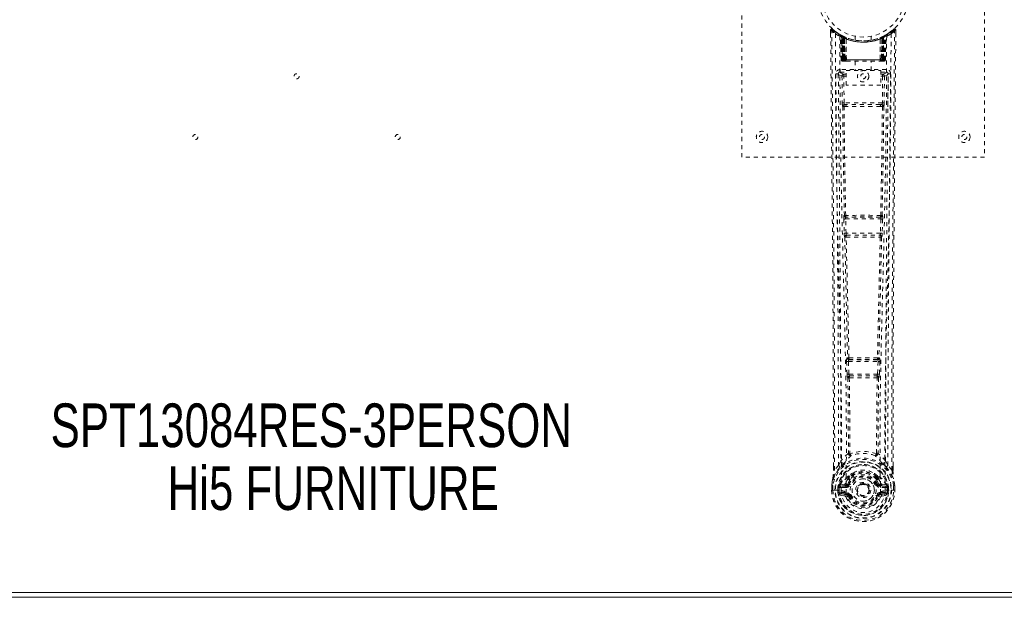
# Model space of a CAD drawing. Header units: inches. Extents: x 23.7 to 107.2, y 42 to 71.8.
# Tile 3 of 6: x 58.6 to 82.9, y 42 to 56.3. Entities that reach past the tile are written whole.
import ezdxf

# ---------------------------------------------------------------- set-up
doc = ezdxf.new("R2010")
doc.units = ezdxf.units.IN
doc.header["$MEASUREMENT"] = 0
doc.linetypes.add('SLD-Dashed', pattern=[0.075, 0.05, -0.025])
doc.linetypes.add('SLD-Solid', pattern=[0])
doc.layers.add('HI5-SYMBOLTEXT', color=5, linetype='SLD-Solid')
doc.styles.add('SLDTEXTSTYLE0', font='TXT', dxfattribs={"width": 0.75})

# ---------------------------------------------------------------- blocks, each defined once
blk = doc.blocks.new('SW_NOTE_0')
at = {"layer": 'HI5-SYMBOLTEXT', "color": 0, "char_height": 1.08, "attachment_point": 1, "style": 'SLDTEXTSTYLE0'}
for s, insert in [('SPT13084RES-3PERSON', (0, 1.392)), ('Hi5 FURNITURE', (2.89, -0.16))]:
    blk.add_mtext(s, dxfattribs=dict(at, insert=insert))

msp = doc.modelspace()

# ---------------------------------------------------------------- linework, layer by layer
at = {"color": 7, "linetype": 'SLD-Dashed', "lineweight": 0}
for p, q in [((76.424, 52.897), (76.424, 60.897)), ((82.424, 60.897), (82.424, 52.897)), ((78.618, 56.038), (78.618, 55.954)), ((80.07, 55.973), (80.01, 55.935)), ((80.181, 56.061), (80.08, 55.98)), ((80.231, 56.038), (80.201, 56.039)), ((80.23, 55.953), (80.231, 56.038)), ((78.856, 55.923), (78.842, 55.931)), ((78.871, 55.898), (78.857, 55.906)), ((78.878, 55.301), (78.857, 55.906)), ((78.891, 55.301), (78.871, 55.898)), ((78.94, 55.878), (78.874, 55.913)), ((78.957, 55.852), (78.889, 55.887)), ((78.91, 55.301), (78.889, 55.887)), ((78.89, 55.891), (78.912, 55.297)), ((78.917, 55.858), (78.929, 55.884)), ((78.917, 55.858), (78.917, 55.301)), ((78.922, 55.855), (78.917, 55.858)), ((78.922, 55.855), (78.934, 55.881)), ((78.922, 55.301), (78.922, 55.855)), ((78.929, 55.884), (78.934, 55.881)), ((78.93, 55.851), (78.942, 55.877)), ((78.931, 55.301), (78.93, 55.851)), ((78.935, 55.849), (78.947, 55.875)), ((78.935, 55.849), (78.935, 55.301)), ((78.942, 55.878), (78.94, 55.878)), ((78.947, 55.875), (78.942, 55.877)), ((78.949, 55.843), (78.961, 55.869)), ((78.949, 55.843), (78.949, 55.301)), ((78.952, 55.841), (78.964, 55.867)), ((78.952, 55.301), (78.952, 55.841)), ((78.957, 55.852), (78.959, 55.852)), ((78.976, 55.301), (78.957, 55.852)), ((78.959, 55.852), (78.978, 55.301)), ((78.961, 55.869), (78.964, 55.867)), ((79.004, 55.822), (79.002, 55.823)), ((79.006, 55.299), (79.002, 55.823)), ((79.007, 55.849), (79.004, 55.85)), ((79.004, 55.822), (79.008, 55.301)), ((79.224, 55.886), (79.224, 55.789)), ((79.624, 55.789), (79.624, 55.886)), ((79.844, 55.85), (79.841, 55.849)), ((79.841, 55.301), (79.845, 55.822)), ((79.847, 55.823), (79.842, 55.299)), ((79.847, 55.823), (79.845, 55.822)), ((79.871, 55.301), (79.89, 55.852)), ((79.892, 55.852), (79.872, 55.301)), ((79.885, 55.867), (79.896, 55.841)), ((79.888, 55.869), (79.915, 55.881)), ((79.888, 55.869), (79.9, 55.843)), ((79.89, 55.852), (79.892, 55.852)), ((79.96, 55.887), (79.892, 55.852)), ((79.896, 55.841), (79.896, 55.301)), ((79.9, 55.301), (79.9, 55.843)), ((79.906, 55.877), (79.902, 55.875)), ((79.902, 55.875), (79.914, 55.849)), ((79.906, 55.877), (79.919, 55.851)), ((79.908, 55.878), (79.907, 55.878)), ((79.975, 55.913), (79.908, 55.878)), ((79.914, 55.881), (79.92, 55.884)), ((79.914, 55.881), (79.927, 55.855)), ((79.914, 55.301), (79.914, 55.849)), ((79.919, 55.851), (79.918, 55.301)), ((79.92, 55.884), (79.928, 55.888)), ((79.92, 55.884), (79.932, 55.858)), ((79.932, 55.858), (79.927, 55.855)), ((79.927, 55.855), (79.927, 55.301)), ((79.932, 55.301), (79.932, 55.858)), ((79.937, 55.297), (79.959, 55.891)), ((79.939, 55.301), (79.96, 55.887)), ((79.952, 55.881), (79.947, 55.883)), ((79.957, 55.301), (79.978, 55.898)), ((79.971, 55.301), (79.992, 55.906)), ((79.992, 55.906), (79.978, 55.898)), ((80.006, 55.931), (79.993, 55.923)), ((78.878, 55.301), (78.891, 55.301)), ((78.905, 55.272), (78.909, 55.272)), ((78.91, 55.301), (78.976, 55.301)), ((78.91, 55.272), (78.91, 55.272)), ((78.918, 55.272), (78.922, 55.272)), ((78.921, 55.272), (78.931, 55.272)), ((79.927, 55.301), (78.922, 55.301)), ((78.931, 55.272), (78.935, 55.272)), ((78.935, 55.301), (79.914, 55.301)), ((78.94, 55.272), (79.006, 55.272)), ((78.949, 55.301), (78.952, 55.301)), ((79.896, 55.301), (78.952, 55.301)), ((78.978, 55.301), (78.976, 55.301)), ((79.006, 55.299), (79.008, 55.301)), ((79.008, 55.301), (79.841, 55.301)), ((79.008, 55.272), (79.84, 55.272)), ((79.229, 55.272), (79.229, 55.039)), ((79.619, 55.039), (79.619, 55.272)), ((79.841, 55.301), (79.842, 55.299)), ((79.843, 55.272), (79.909, 55.272)), ((79.872, 55.301), (79.871, 55.301)), ((79.872, 55.301), (79.939, 55.301)), ((79.896, 55.301), (79.9, 55.301)), ((79.914, 55.272), (79.918, 55.272)), ((79.918, 55.272), (79.927, 55.272)), ((79.926, 55.272), (79.931, 55.272)), ((79.931, 55.272), (79.932, 55.274)), ((79.939, 55.272), (79.939, 55.272)), ((79.94, 55.272), (79.944, 55.272)), ((79.957, 55.301), (79.971, 55.301)), ((78.853, 55.063), (78.853, 55.002)), ((79.996, 55.063), (78.853, 55.063)), ((78.853, 55.002), (79, 55.002)), ((79, 54.673), (79, 55.039)), ((79, 55.039), (79.861, 55.039)), ((79.861, 55.039), (79.861, 54.673)), ((79.861, 55.002), (79.996, 55.002)), ((79.996, 55.002), (79.996, 55.063)), ((78.811, 54.974), (78.808, 54.957)), ((78.808, 54.964), (78.808, 54.955)), ((78.808, 54.955), (78.808, 54.953)), ((78.808, 54.953), (78.816, 54.139)), ((78.9, 54.9), (78.907, 54.24)), ((78.9, 54.9), (78.945, 54.9)), ((78.945, 54.945), (78.945, 54.9)), ((79, 54.945), (78.945, 54.945)), ((78.952, 54.24), (78.945, 54.9)), ((79, 54.9), (78.945, 54.9)), ((79.861, 54.945), (79.904, 54.945)), ((79.861, 54.9), (79.904, 54.9)), ((79.904, 54.9), (79.897, 54.24)), ((79.904, 54.945), (79.904, 54.9)), ((79.949, 54.9), (79.942, 54.24)), ((80.033, 54.139), (80.041, 54.953)), ((80.041, 54.957), (80.038, 54.974)), ((80.041, 54.955), (80.04, 54.964)), ((80.041, 54.953), (80.041, 54.955)), ((79.861, 54.673), (79, 54.673)), ((78.95, 54.15), (78.999, 54.149)), ((79.897, 54.24), (78.952, 54.24)), ((79.008, 54.196), (78.961, 54.196)), ((79.84, 54.196), (79.008, 54.196)), ((79.888, 54.196), (79.84, 54.196)), ((79.85, 54.149), (79.899, 54.15)), ((82.424, 52.897), (76.424, 52.897)), ((78.944, 51.369), (78.955, 51.016)), ((78.958, 51.461), (78.952, 51.458)), ((78.989, 51.37), (79.86, 51.37)), ((79, 51.017), (78.989, 51.37)), ((78.996, 51.415), (79.002, 51.417)), ((79.852, 51.415), (78.996, 51.415)), ((79.847, 51.417), (79.852, 51.415)), ((79.86, 51.37), (79.849, 51.017)), ((79.897, 51.458), (79.891, 51.461)), ((79.904, 51.369), (79.894, 51.016)), ((78.969, 50.926), (78.969, 50.926)), ((79.849, 51.017), (79, 51.017)), ((79.014, 50.972), (79.013, 50.972)), ((79.013, 50.972), (79.836, 50.972)), ((79.836, 50.972), (79.835, 50.972)), ((79.88, 50.926), (79.88, 50.926)), ((79.037, 47.94), (79.024, 47.936)), ((79.812, 47.94), (79.825, 47.936)), ((79.014, 47.846), (79.026, 47.537)), ((79.058, 47.848), (79.791, 47.848)), ((79.07, 47.539), (79.058, 47.848)), ((79.068, 47.893), (79.081, 47.897)), ((79.78, 47.893), (79.068, 47.893)), ((79.768, 47.897), (79.78, 47.893)), ((79.791, 47.848), (79.779, 47.539)), ((79.835, 47.846), (79.823, 47.537)), ((79.026, 47.537), (79.028, 47.504)), ((79.044, 47.447), (79.045, 47.447)), ((79.779, 47.539), (79.07, 47.539)), ((79.09, 47.494), (79.089, 47.494)), ((79.089, 47.494), (79.76, 47.494)), ((79.76, 47.494), (79.759, 47.494)), ((79.804, 47.447), (79.804, 47.447)), ((79.823, 47.537), (79.82, 47.504)), ((78.688, 45.165), (78.688, 45.254)), ((78.689, 45.254), (78.689, 45.165)), ((78.814, 45.281), (78.717, 45.166)), ((78.814, 45.281), (78.873, 45.394)), ((79.976, 45.394), (80.035, 45.281)), ((80.131, 45.166), (80.035, 45.281)), ((80.16, 45.165), (80.16, 45.267)), ((80.161, 45.165), (80.161, 45.267)), ((79.06, 45.006), (79.072, 45.023)), ((79.777, 45.023), (79.789, 45.006)), ((78.645, 44.787), (78.645, 44.782)), ((78.645, 44.665), (78.645, 44.782)), ((78.646, 44.782), (78.646, 44.665)), ((78.675, 44.782), (78.674, 44.667)), ((78.841, 44.786), (78.838, 44.782)), ((78.841, 44.786), (78.851, 44.797)), ((78.966, 44.818), (78.851, 44.797)), ((78.851, 44.797), (78.851, 44.797)), ((78.851, 44.797), (78.851, 44.797)), ((78.866, 44.764), (78.996, 44.788)), ((78.996, 44.788), (78.996, 44.764)), ((79.043, 44.818), (79.051, 44.83)), ((79.051, 44.83), (79.078, 44.818)), ((79.053, 44.978), (79.053, 44.956)), ((79.077, 44.973), (79.076, 44.951)), ((79.771, 44.818), (79.798, 44.83)), ((79.773, 44.951), (79.772, 44.973)), ((79.796, 44.978), (79.796, 44.956)), ((79.798, 44.83), (79.805, 44.818)), ((79.853, 44.788), (79.983, 44.764)), ((79.853, 44.788), (79.853, 44.764)), ((79.998, 44.797), (79.883, 44.818)), ((79.998, 44.797), (80.008, 44.786)), ((80.011, 44.782), (80.008, 44.786)), ((80.174, 44.667), (80.174, 44.782)), ((80.203, 44.665), (80.202, 44.782)), ((80.204, 44.782), (80.204, 44.787)), ((80.204, 44.665), (80.204, 44.782)), ((78.645, 44.665), (78.649, 44.665)), ((78.649, 44.665), (78.702, 44.666)), ((78.702, 44.666), (78.725, 44.666)), ((78.725, 44.666), (78.731, 44.666)), ((78.731, 44.666), (78.881, 44.666)), ((78.796, 44.739), (78.796, 44.739)), ((78.796, 44.667), (78.796, 44.739)), ((78.796, 44.667), (78.796, 44.667)), ((78.826, 44.738), (78.832, 44.757)), ((78.826, 44.738), (78.826, 44.667)), ((78.831, 44.667), (78.826, 44.667)), ((78.832, 44.757), (78.831, 44.745)), ((78.831, 44.745), (78.831, 44.667)), ((78.849, 44.545), (78.968, 44.522)), ((78.866, 44.764), (78.866, 44.734)), ((78.996, 44.764), (78.866, 44.764)), ((78.996, 44.734), (78.866, 44.734)), ((78.879, 44.612), (78.879, 44.582)), ((78.879, 44.612), (78.996, 44.612)), ((78.996, 44.561), (78.879, 44.582)), ((78.879, 44.582), (78.996, 44.582)), ((78.881, 44.666), (78.881, 44.666)), ((78.996, 44.734), (78.996, 44.764)), ((78.996, 44.612), (78.996, 44.582)), ((78.996, 44.561), (78.996, 44.582)), ((79.056, 44.518), (79.051, 44.526)), ((79.078, 44.527), (79.056, 44.518)), ((79.268, 44.673), (79.269, 44.688)), ((79.268, 44.664), (79.268, 44.673)), ((79.793, 44.518), (79.771, 44.527)), ((79.797, 44.526), (79.793, 44.518)), ((79.983, 44.764), (79.853, 44.764)), ((79.853, 44.734), (79.853, 44.764)), ((79.983, 44.734), (79.853, 44.734)), ((79.853, 44.612), (79.853, 44.582)), ((79.853, 44.612), (79.97, 44.612)), ((79.97, 44.582), (79.853, 44.561)), ((79.853, 44.561), (79.853, 44.582)), ((79.853, 44.582), (79.97, 44.582)), ((79.881, 44.522), (80, 44.545)), ((79.968, 44.666), (80.118, 44.666)), ((79.97, 44.582), (79.97, 44.612)), ((79.983, 44.734), (79.983, 44.764)), ((80.017, 44.757), (80.018, 44.745)), ((80.023, 44.738), (80.017, 44.757)), ((80.018, 44.745), (80.018, 44.667)), ((80.018, 44.667), (80.023, 44.667)), ((80.053, 44.739), (80.023, 44.738)), ((80.023, 44.667), (80.023, 44.738)), ((80.053, 44.739), (80.053, 44.667)), ((80.053, 44.739), (80.053, 44.739)), ((80.118, 44.666), (80.124, 44.666)), ((80.124, 44.666), (80.147, 44.666)), ((80.147, 44.666), (80.2, 44.665)), ((80.2, 44.665), (80.204, 44.665)), ((79.848, 44.495), (79.793, 44.518))]:
    msp.add_line(p, q, dxfattribs=at)
at = {"color": 7, "linetype": 'SLD-Solid', "lineweight": 15}
for p, q in [((23.793, 42.14), (107.056, 42.14)), ((107.056, 42.14), (23.793, 42.14)), ((107.174, 42.022), (23.674, 42.022))]:
    msp.add_line(p, q, dxfattribs=at)
at = {"color": 7, "linetype": 'SLD-Dashed', "lineweight": 0, "flags": 128}
for points in [[(78.666, 56.058), (78.659, 56.062), (78.651, 56.064), (78.643, 56.065), (78.635, 56.064), (78.628, 56.06), (78.623, 56.055), (78.619, 56.048), (78.618, 56.041)], [(78.618, 56.038), (78.618, 56.038), (78.62, 56.038), (78.626, 56.039), (78.636, 56.038), (78.642, 56.038), (78.648, 56.039)], [(78.688, 45.254), (78.685, 47.882), (78.668, 50.601), (78.643, 53.319), (78.618, 56.038)], [(78.648, 56.039), (78.655, 56.047), (78.662, 56.054), (78.666, 56.059), (78.668, 56.061)], [(78.717, 45.166), (78.719, 45.904), (78.718, 46.685), (78.716, 47.508), (78.713, 48.373), (78.708, 49.17), (78.703, 49.999), (78.701, 50.19), (78.7, 50.383), (78.698, 50.577), (78.697, 50.71), (78.696, 50.84), (78.695, 50.975), (78.694, 51.116), (78.69, 51.57), (78.685, 52.074), (78.68, 52.63), (78.676, 52.981), (78.673, 53.353), (78.669, 53.756), (78.665, 54.132), (78.661, 54.622), (78.657, 55.058), (78.653, 55.44), (78.65, 55.766), (78.648, 56.038)], [(80.131, 45.166), (80.13, 45.98), (80.131, 46.829), (80.133, 47.713), (80.137, 48.515), (80.14, 49.032), (80.143, 49.574), (80.147, 50.141), (80.152, 50.704), (80.156, 51.192), (80.162, 51.839), (80.168, 52.527), (80.175, 53.256), (80.181, 53.933), (80.201, 56.039)], [(80.161, 45.267), (80.164, 47.883), (80.181, 50.599), (80.206, 53.321), (80.231, 56.038)], [(80.228, 56.038), (80.226, 56.046), (80.223, 56.053), (80.218, 56.06), (80.211, 56.065), (80.204, 56.068), (80.197, 56.068), (80.19, 56.066), (80.183, 56.062)], [(78.736, 55.944), (78.742, 54.354), (78.76, 52.765), (78.791, 51.178), (78.829, 49.595), (78.858, 48.356), (78.882, 47.12), (78.892, 45.89), (78.881, 44.666)], [(78.845, 55.889), (78.852, 54.303), (78.872, 52.718), (78.905, 51.135), (78.946, 49.557), (78.977, 48.319), (79.001, 47.086), (79.011, 45.858), (78.999, 44.636)], [(78.851, 55.924), (78.857, 55.912), (78.861, 55.899)], [(78.857, 55.912), (78.858, 55.906), (78.858, 55.905)], [(78.888, 55.895), (78.889, 55.889), (78.889, 55.887)], [(78.891, 55.904), (78.897, 55.9), (78.929, 55.884)], [(79.622, 55.789), (79.623, 55.789), (79.605, 55.786), (79.568, 55.781), (79.513, 55.775), (79.449, 55.772), (79.424, 55.772)], [(80.004, 55.889), (79.997, 54.303), (79.977, 52.718), (79.944, 51.135), (79.903, 49.557), (79.872, 48.319), (79.847, 47.086), (79.838, 45.858), (79.85, 44.636)], [(80.112, 55.944), (80.107, 54.354), (80.088, 52.765), (80.058, 51.178), (80.02, 49.595), (79.99, 48.356), (79.967, 47.12), (79.957, 45.89), (79.968, 44.666)], [(78.917, 55.301), (78.902, 55.301), (78.889, 55.301), (78.881, 55.301), (78.878, 55.301)], [(78.891, 55.301), (78.895, 55.301), (78.903, 55.301), (78.916, 55.301), (78.931, 55.301)], [(78.949, 55.301), (78.941, 55.301), (78.933, 55.301), (78.926, 55.301), (78.92, 55.301), (78.915, 55.301), (78.912, 55.301), (78.91, 55.301), (78.91, 55.301)], [(78.91, 55.301), (78.911, 55.294), (78.912, 55.292)], [(78.923, 55.272), (78.923, 55.272), (78.925, 55.272), (78.927, 55.272), (78.931, 55.273)], [(78.939, 55.272), (78.94, 55.272), (78.941, 55.272)], [(78.978, 55.301), (78.981, 55.291), (78.988, 55.282)], [(79.006, 55.299), (78.992, 55.285), (78.988, 55.282)], [(79.842, 55.299), (79.857, 55.285), (79.861, 55.282)], [(79.861, 55.282), (79.868, 55.291), (79.871, 55.301)], [(79.939, 55.301), (79.939, 55.301), (79.937, 55.301), (79.933, 55.301), (79.929, 55.301), (79.923, 55.301), (79.916, 55.301), (79.908, 55.301), (79.9, 55.301)], [(79.918, 55.301), (79.933, 55.301), (79.945, 55.301), (79.954, 55.301), (79.957, 55.301)], [(79.918, 55.273), (79.922, 55.272), (79.924, 55.272), (79.925, 55.272), (79.925, 55.272)], [(79.971, 55.301), (79.968, 55.301), (79.96, 55.301), (79.947, 55.301), (79.932, 55.301)], [(78.945, 54.945), (78.876, 54.974), (78.853, 55.002)], [(79.996, 55.002), (79.973, 54.974), (79.904, 54.945)], [(78.748, 54.957), (78.751, 54.58), (78.755, 54.152), (78.76, 53.682), (78.764, 53.257), (78.766, 53.034), (78.768, 52.812), (78.771, 52.589), (78.773, 52.337), (78.775, 52.082), (78.778, 51.834), (78.782, 51.331), (78.787, 50.863), (78.79, 50.431), (78.794, 50.008), (78.798, 49.518), (78.804, 48.678), (78.808, 47.829), (78.812, 46.952), (78.814, 46.098), (78.814, 45.281)], [(78.808, 54.957), (78.831, 54.928), (78.9, 54.9)], [(78.808, 54.957), (78.838, 51.768), (78.864, 48.581), (78.873, 45.394)], [(79.949, 54.9), (79.944, 54.9), (79.934, 54.9), (79.92, 54.9), (79.904, 54.9)], [(79.949, 54.9), (80.018, 54.928), (80.039, 54.954)], [(79.976, 45.394), (79.985, 48.581), (80.01, 51.768), (80.041, 54.957)], [(80.035, 45.281), (80.035, 46.022), (80.036, 46.794), (80.039, 47.597), (80.043, 48.363), (80.048, 49.138), (80.054, 49.914), (80.06, 50.67), (80.067, 51.395), (80.073, 52.071), (80.081, 52.828), (80.087, 53.537), (80.094, 54.234), (80.101, 54.957)], [(78.952, 54.24), (78.936, 54.24), (78.922, 54.24), (78.912, 54.24), (78.907, 54.24)], [(78.917, 54.151), (78.933, 52.805), (78.958, 51.461)], [(78.991, 51.459), (78.966, 52.803), (78.95, 54.15)], [(79.85, 54.149), (79.639, 54.149), (79.424, 54.149), (79.21, 54.149), (78.999, 54.149)], [(79.84, 54.196), (79.636, 54.196), (79.43, 54.196), (79.218, 54.196), (79.008, 54.196)], [(79.899, 54.15), (79.882, 52.803), (79.857, 51.459)], [(79.888, 54.196), (79.905, 54.192), (79.916, 54.185)], [(79.932, 54.151), (79.916, 52.805), (79.891, 51.461)], [(79.942, 54.24), (79.937, 54.24), (79.927, 54.24), (79.912, 54.24), (79.897, 54.24)], [(78.989, 51.37), (78.981, 51.37), (78.973, 51.369), (78.966, 51.369), (78.959, 51.369), (78.954, 51.369), (78.949, 51.369), (78.946, 51.369), (78.944, 51.369)], [(79.904, 51.369), (79.903, 51.369), (79.9, 51.369), (79.895, 51.369), (79.89, 51.369), (79.883, 51.369), (79.876, 51.369), (79.868, 51.37), (79.86, 51.37)], [(79, 51.017), (78.992, 51.017), (78.984, 51.017), (78.977, 51.017), (78.97, 51.016), (78.964, 51.016), (78.96, 51.016), (78.957, 51.016), (78.955, 51.016)], [(78.955, 51.016), (78.957, 50.982), (78.957, 50.981)], [(78.969, 50.926), (79.004, 49.431), (79.037, 47.94)], [(79.072, 47.936), (79.039, 49.427), (79.003, 50.923)], [(79.846, 50.923), (79.81, 49.427), (79.776, 47.936)], [(79.88, 50.926), (79.845, 49.431), (79.812, 47.94)], [(79.894, 51.016), (79.892, 51.016), (79.889, 51.016), (79.884, 51.016), (79.879, 51.016), (79.872, 51.017), (79.865, 51.017), (79.857, 51.017), (79.849, 51.017)], [(79.875, 50.946), (79.877, 50.943), (79.88, 50.926)], [(79.894, 51.016), (79.892, 50.982), (79.892, 50.981)], [(79.058, 47.848), (79.05, 47.848), (79.043, 47.847), (79.036, 47.847), (79.029, 47.847), (79.024, 47.847), (79.019, 47.846), (79.016, 47.846), (79.014, 47.846)], [(79.058, 47.848), (79.058, 47.857), (79.058, 47.865), (79.06, 47.879), (79.063, 47.889), (79.068, 47.893)], [(79.78, 47.893), (79.785, 47.889), (79.789, 47.879), (79.791, 47.865), (79.791, 47.857), (79.791, 47.848)], [(79.835, 47.846), (79.833, 47.846), (79.83, 47.846), (79.825, 47.847), (79.82, 47.847), (79.813, 47.847), (79.806, 47.847), (79.798, 47.848), (79.791, 47.848)], [(79.07, 47.539), (79.062, 47.539), (79.055, 47.539), (79.048, 47.538), (79.041, 47.538), (79.036, 47.538), (79.031, 47.538), (79.028, 47.538), (79.026, 47.537)], [(79.045, 47.447), (79.056, 46.515), (79.057, 45.587)], [(79.081, 47.442), (79.092, 46.509), (79.093, 45.58)], [(79.756, 45.58), (79.757, 46.509), (79.768, 47.442)], [(79.779, 47.539), (79.778, 47.531), (79.776, 47.522), (79.772, 47.508), (79.766, 47.498), (79.763, 47.495), (79.761, 47.495), (79.76, 47.494)], [(79.823, 47.537), (79.818, 47.538), (79.808, 47.538), (79.794, 47.539), (79.779, 47.539)], [(79.804, 47.447), (79.793, 46.515), (79.792, 45.587)], [(79.055, 45.578), (78.957, 45.492), (78.873, 45.394)], [(79.055, 45.578), (79.057, 45.568), (79.061, 45.559), (79.067, 45.553), (79.075, 45.549), (79.083, 45.55), (79.091, 45.553), (79.098, 45.56), (79.103, 45.569)], [(79.093, 45.58), (79.093, 45.578), (79.093, 45.576), (79.096, 45.573), (79.103, 45.569)], [(79.746, 45.569), (79.753, 45.573), (79.755, 45.576), (79.756, 45.578), (79.756, 45.58)], [(79.746, 45.569), (79.751, 45.56), (79.758, 45.553), (79.766, 45.55), (79.774, 45.549), (79.782, 45.553), (79.788, 45.559), (79.792, 45.568), (79.794, 45.578)], [(79.976, 45.394), (79.892, 45.492), (79.794, 45.578)], [(78.966, 45.345), (78.961, 45.339), (78.951, 45.33)], [(79.898, 45.33), (79.888, 45.338), (79.883, 45.345)], [(78.856, 45.241), (78.755, 45.118), (78.676, 44.963)], [(78.717, 45.166), (78.711, 45.166), (78.705, 45.166), (78.7, 45.166), (78.695, 45.166), (78.691, 45.166), (78.688, 45.165), (78.687, 45.165), (78.688, 45.165)], [(79.197, 45.109), (79.147, 45.083), (79.072, 45.023)], [(79.777, 45.023), (79.702, 45.083), (79.652, 45.109)], [(79.993, 45.241), (80.094, 45.118), (80.173, 44.963)], [(80.161, 45.165), (80.161, 45.165), (80.161, 45.165), (80.158, 45.166), (80.154, 45.166), (80.149, 45.166), (80.143, 45.166), (80.137, 45.166), (80.131, 45.166)], [(78.676, 44.963), (78.659, 44.885), (78.645, 44.787)], [(78.645, 44.782), (78.658, 44.877), (78.674, 44.953)], [(78.645, 44.787), (78.646, 44.786), (78.648, 44.786), (78.651, 44.786), (78.655, 44.785), (78.659, 44.785), (78.664, 44.784), (78.669, 44.783), (78.675, 44.782)], [(78.645, 44.782), (78.645, 44.782), (78.646, 44.782), (78.648, 44.782), (78.652, 44.782), (78.657, 44.782), (78.662, 44.782), (78.668, 44.782), (78.675, 44.782)], [(78.676, 44.963), (78.674, 44.958), (78.674, 44.953)], [(78.994, 44.84), (78.98, 44.823), (78.966, 44.818)], [(79.053, 44.956), (79.022, 44.905), (78.994, 44.84)], [(79.105, 44.807), (79.1, 44.809), (79.095, 44.811), (79.09, 44.813), (79.086, 44.815), (79.083, 44.816), (79.08, 44.817), (79.078, 44.818), (79.078, 44.818)], [(79.743, 44.807), (79.749, 44.809), (79.754, 44.811), (79.759, 44.813), (79.763, 44.815), (79.766, 44.816), (79.769, 44.817), (79.77, 44.818), (79.771, 44.818)], [(79.798, 44.83), (79.772, 44.89), (79.744, 44.938)], [(79.796, 44.956), (79.827, 44.905), (79.855, 44.84)], [(79.855, 44.84), (79.869, 44.823), (79.883, 44.818)], [(80.175, 44.953), (80.175, 44.958), (80.173, 44.963)], [(80.204, 44.787), (80.192, 44.875), (80.173, 44.963)], [(80.204, 44.787), (80.203, 44.786), (80.201, 44.786), (80.198, 44.786), (80.194, 44.785), (80.19, 44.785), (80.185, 44.784), (80.179, 44.783), (80.174, 44.782)], [(80.174, 44.782), (80.18, 44.782), (80.186, 44.782), (80.192, 44.782), (80.197, 44.782), (80.2, 44.782), (80.203, 44.782), (80.204, 44.782), (80.204, 44.782)], [(80.204, 44.782), (80.191, 44.877), (80.175, 44.953)], [(78.674, 44.667), (78.668, 44.666), (78.662, 44.666), (78.656, 44.666), (78.652, 44.666), (78.648, 44.666), (78.646, 44.666), (78.645, 44.666), (78.645, 44.665)], [(78.796, 44.739), (78.807, 44.739), (78.816, 44.738), (78.822, 44.738), (78.826, 44.738)], [(78.826, 44.667), (78.822, 44.667), (78.815, 44.667), (78.806, 44.667), (78.796, 44.667)], [(78.826, 44.738), (78.826, 44.738), (78.826, 44.738)], [(78.866, 44.734), (78.848, 44.736), (78.831, 44.745)], [(78.836, 44.594), (78.856, 44.607), (78.879, 44.612)], [(79.85, 44.636), (79.845, 44.558), (79.822, 44.483), (79.783, 44.413), (79.729, 44.352), (79.663, 44.302), (79.589, 44.266), (79.508, 44.243), (79.424, 44.236), (79.341, 44.243), (79.26, 44.266), (79.186, 44.302), (79.12, 44.352), (79.066, 44.413), (79.027, 44.483), (79.004, 44.558), (78.999, 44.636)], [(79.105, 44.539), (79.1, 44.536), (79.095, 44.534), (79.09, 44.532), (79.086, 44.531), (79.083, 44.529), (79.08, 44.528), (79.078, 44.527), (79.078, 44.527)], [(79.743, 44.539), (79.749, 44.536), (79.754, 44.534), (79.759, 44.532), (79.763, 44.531), (79.766, 44.529), (79.769, 44.528), (79.77, 44.527), (79.771, 44.527)], [(79.97, 44.612), (79.993, 44.607), (80.013, 44.594)], [(80.018, 44.745), (80.001, 44.736), (79.983, 44.734)], [(80.023, 44.738), (80.023, 44.738), (80.023, 44.738)], [(80.204, 44.665), (80.204, 44.666), (80.203, 44.666), (80.201, 44.666), (80.197, 44.666), (80.192, 44.666), (80.187, 44.666), (80.181, 44.666), (80.174, 44.667)]]:
    msp.add_lwpolyline(points, dxfattribs=at)
at = {"color": 7, "linetype": 'SLD-Dashed', "lineweight": 0}
for centre, radius in [((79.424, 56.897), 1.125), ((79.424, 56.897), 1.03), ((79.424, 54.897), 0.141), ((65.424, 54.897), 0.0625), ((79.424, 54.897), 0.0625), ((76.924, 53.397), 0.141), ((81.924, 53.397), 0.141), ((62.924, 53.397), 0.0625), ((67.924, 53.397), 0.0625), ((76.924, 53.397), 0.0625), ((81.924, 53.397), 0.0625), ((79.424, 44.673), 0.7), ((79.424, 44.673), 0.69), ((79.424, 44.673), 0.623), ((79.424, 44.673), 0.32), ((79.424, 44.673), 0.275), ((79.424, 44.673), 0.188), ((79.424, 44.673), 0.157), ((79.424, 44.673), 0.142), ((79.424, 44.673), 0.14), ((79.424, 44.673), 0.138)]:
    msp.add_circle(centre, radius, dxfattribs=at)
for centre, radius, start, end in [((78.648, 56.038), 0.03, 47.8478, 180.5304), ((79.419, 56.931), 1.2, 228.1039, 235.3369), ((79.424, 56.897), 1.158, 227.8714, 312.1369), ((79.42, 56.891), 1.121, 227.8972, 235.3617), ((78.766, 55.944), 0.03, 55.9268, 179.7359), ((79.424, 56.896), 1.127, 235.3418, 240.4735), ((79.424, 56.897), 1.128, 299.5266, 304.6574), ((79.429, 56.89), 1.12, 304.6362, 312.1036), ((80.082, 55.944), 0.03, 0.2582, 124.0791), ((79.426, 56.936), 1.206, 304.6785, 311.8737), ((80.201, 56.038), 0.03, 359.4697, 132.1521), ((80.146, 56.008), 0.0634, 28.5361, 55.8684), ((79.41, 57.131), 1.365, 240.4173, 245.5487), ((78.827, 55.905), 0.03, 1.9915, 58.9156), ((79.408, 56.868), 1.095, 238.9137, 239.8198), ((78.807, 55.869), 0.0707, 31.4541, 58.8945), ((78.886, 55.876), 0.0429, 114.1714, 162.9889), ((79.424, 56.929), 1.19, 240.8801, 299.1199), ((78.841, 55.897), 0.0299, 1.9057, 59.6961), ((79.341, 56.751), 0.96, 239.6213, 242.5214), ((79.435, 56.919), 1.154, 239.925, 243.9565), ((79.414, 56.53), 0.836, 228.2558, 233.5286), ((79.424, 56.897), 1.128, 240.4733, 299.5267), ((79.4, 56.509), 0.808, 229.0836, 234.4615), ((78.859, 55.886), 0.0299, 1.8088, 60.7467), ((79.426, 56.899), 1.13, 240.7874, 245.7029), ((78.859, 55.886), 0.03, 16.8721, 61.2409), ((79.407, 56.513), 0.812, 230.3648, 235.6175), ((79.424, 56.895), 1.155, 244.2142, 295.7858), ((79.424, 56.895), 1.155, 244.9105, 295.0895), ((78.928, 55.851), 0.0297, 1.4781, 64.4741), ((78.929, 55.851), 0.0297, 1.4776, 64.5518), ((79.424, 56.895), 1.155, 245.8865, 294.1135), ((79.381, 56.449), 0.732, 234.7539, 238.7698), ((78.975, 55.84), 0.0311, 328.3235, 19.6477), ((78.974, 55.84), 0.0345, 328.9643, 15.1544), ((79.424, 56.86), 1.12, 247.9257, 292.0743), ((79.875, 55.84), 0.0345, 164.8383, 211.043), ((79.874, 55.84), 0.031, 160.222, 211.688), ((79.467, 56.45), 0.733, 301.2394, 305.2426), ((79.533, 56.662), 0.869, 293.558, 295.4813), ((79.944, 55.775), 0.109, 91.2455, 120.4827), ((79.92, 55.851), 0.0297, 115.4448, 178.5259), ((79.921, 55.851), 0.0297, 115.5271, 178.5207), ((79.441, 56.513), 0.812, 304.3836, 309.6341), ((79.45, 56.507), 0.806, 305.5325, 310.9224), ((79.975, 55.756), 0.137, 89.4091, 113.5135), ((79.432, 56.534), 0.841, 306.4857, 311.73), ((79.989, 55.886), 0.0299, 119.2525, 178.1959), ((79.569, 56.647), 0.839, 298.7952, 300.3473), ((80.008, 55.897), 0.0299, 120.3039, 178.0943), ((79.963, 55.876), 0.0429, 17.017, 65.823), ((80.022, 55.905), 0.03, 121.0753, 178.0176), ((79.439, 57.13), 1.364, 294.449, 299.585), ((78.908, 55.302), 0.03, 181.9934, 269.9954), ((78.909, 55.302), 0.0305, 182.3659, 249.3677), ((78.921, 55.302), 0.03, 181.9805, 246.5614), ((78.922, 55.303), 0.0315, 237.9465, 270.685), ((78.94, 55.302), 0.03, 181.9319, 269.938), ((78.937, 55.161), 0.114, 100.0838, 103.993), ((79.741, 55.297), 0.824, 179.77, 181.6313), ((79.333, 55.293), 0.411, 179.0127, 183.049), ((79.353, 55.293), 0.422, 179.0399, 182.9706), ((79.357, 55.293), 0.422, 179.0399, 182.9706), ((79.391, 55.293), 0.442, 179.0811, 182.8366), ((79.394, 55.293), 0.442, 179.0811, 182.8366), ((79.006, 55.301), 0.0299, 181.8013, 269.8097), ((79.009, 55.298), 0.0265, 218.3657, 269.3842), ((79.84, 55.298), 0.0266, 270.798, 321.4534), ((79.843, 55.301), 0.0299, 270.1868, 358.2045), ((79.454, 55.293), 0.442, 357.1674, 0.9195), ((79.456, 55.293), 0.444, 357.1735, 0.9088), ((79.904, 55.307), 0.0353, 261.8124, 350.677), ((79.909, 55.302), 0.03, 270.0607, 358.0717), ((79.491, 55.293), 0.424, 357.0412, 0.9575), ((79.063, 55.297), 0.855, 358.4248, 0.2191), ((79.518, 55.293), 0.409, 356.9329, 0.9869), ((79.927, 55.303), 0.0315, 269.3107, 302.3688), ((79.91, 55.156), 0.119, 75.9055, 79.561), ((79.927, 55.302), 0.03, 293.5035, 358.0176), ((79.941, 55.302), 0.03, 270.0069, 358.0044), ((79.94, 55.302), 0.0305, 290.7085, 357.649), ((78.853, 54.958), 0.105, 89.9142, 180.6384), ((78.853, 54.957), 0.045, 90.0206, 157.9885), ((79.996, 54.958), 0.105, 359.3654, 90.082), ((79.996, 54.957), 0.045, 22.0126, 89.9784), ((78.79, 52.087), 2.87, 89.642, 90.8398), ((78.945, 54.9), 0.0451, 90.4267, 180.3571), ((79.904, 54.9), 0.0451, 359.6196, 89.5721), ((80.059, 52.094), 2.863, 89.1592, 90.3601), ((79.196, 54.226), 0.289, 177.3519, 195.0231), ((78.962, 54.15), 0.0456, 91.9223, 179.0034), ((78.943, 54.408), 0.258, 264.2205, 271.5588), ((79.025, 54.156), 0.075, 148.0031, 184.8089), ((79.029, 54.233), 0.0772, 174.5323, 208.3874), ((79.063, 54.16), 0.0652, 146.4323, 189.4376), ((79.786, 54.16), 0.0652, 350.5376, 33.5539), ((79.82, 54.233), 0.0773, 331.6258, 5.4594), ((79.824, 54.156), 0.0757, 355.3523, 31.8345), ((79.906, 54.408), 0.258, 268.4491, 275.7714), ((79.894, 54.153), 0.0384, 357.0788, 55.3642), ((79.653, 54.226), 0.289, 344.9821, 2.646), ((79.164, 51.396), 0.222, 163.6404, 187.1194), ((78.997, 51.46), 0.0451, 181.9438, 269.4407), ((79.003, 51.463), 0.0451, 181.9701, 269.4226), ((78.984, 51.594), 0.136, 258.8649, 273.2817), ((79.048, 51.384), 0.0601, 148.598, 193.0989), ((79.424, 15.327), 36.134, 89.3135, 90.6865), ((79.048, 51.451), 0.057, 172.6101, 216.4847), ((79.424, 18.383), 33.037, 89.2677, 90.7323), ((79.846, 51.463), 0.0451, 270.5786, 358.0301), ((79.801, 51.451), 0.0567, 323.383, 7.5222), ((79.852, 51.46), 0.0451, 270.5593, 358.0562), ((79.801, 51.384), 0.0601, 346.9001, 31.4001), ((79.865, 51.594), 0.136, 266.7362, 281.1157), ((79.685, 51.396), 0.222, 352.8818, 16.3584), ((79.075, 50.976), 0.118, 177.9907, 205.3595), ((79.014, 50.927), 0.0451, 90.6356, 181.6285), ((79.014, 50.927), 0.0451, 90.6334, 181.6247), ((78.995, 51.046), 0.123, 257.657, 273.6637), ((79.062, 51.011), 0.0626, 174.4795, 218.46), ((79.072, 50.934), 0.0697, 146.9347, 189.084), ((79.424, 84.485), 33.565, 269.2812, 270.7189), ((79.424, 84.318), 33.348, 269.2944, 270.7056), ((79.835, 50.929), 0.0433, 22.7785, 90.2185), ((79.777, 50.934), 0.0697, 350.9173, 33.064), ((79.787, 51.011), 0.0626, 321.5412, 5.5193), ((79.835, 50.927), 0.0451, 358.3723, 89.3681), ((79.853, 51.048), 0.125, 266.4427, 282.2366), ((79.774, 50.976), 0.118, 334.6428, 2.0178), ((79.177, 47.873), 0.165, 157.6319, 189.4077), ((79.069, 47.938), 0.0451, 182.4896, 269.1355), ((79.082, 47.942), 0.0451, 182.6019, 269.1055), ((79.066, 48.027), 0.0921, 251.4717, 273.9846), ((79.424, 10.909), 37.028, 89.4553, 90.5445), ((79.133, 47.929), 0.0612, 173.9383, 211.5357), ((79.767, 47.942), 0.0451, 270.8931, 357.401), ((79.716, 47.929), 0.0607, 328.3023, 6.2237), ((79.783, 48.027), 0.0919, 266.0299, 288.5386), ((79.78, 47.938), 0.0451, 270.8645, 357.5104), ((79.672, 47.873), 0.165, 350.5934, 22.367), ((79.424, 15.03), 32.869, 89.4016, 90.5984), ((79.122, 47.5), 0.0933, 177.5376, 214.1322), ((79.089, 47.449), 0.0451, 91.0409, 182.1435), ((79.09, 47.449), 0.0451, 91.0463, 182.1512), ((79.075, 47.53), 0.0879, 250.2437, 273.954), ((79.129, 47.537), 0.0588, 177.8348, 226.6346), ((79.167, 47.455), 0.0873, 153.1911, 188.1901), ((79.424, 80.165), 32.724, 269.3989, 270.6009), ((79.424, 80.862), 33.37, 269.4251, 270.5749), ((79.758, 47.449), 0.0451, 357.8498, 88.9541), ((79.681, 47.455), 0.0873, 351.8111, 26.8102), ((79.759, 47.449), 0.0451, 357.858, 88.9575), ((79.774, 47.531), 0.0889, 266.1793, 289.6231), ((79.727, 47.5), 0.0933, 325.8709, 2.4599), ((79.693, 44.835), 0.888, 129.1308, 144.9703), ((79.043, 45.586), 0.0143, 327.5597, 3.3478), ((79.115, 45.582), 0.0608, 183.667, 286.5441), ((79.089, 45.659), 0.0795, 246.0511, 272.5088), ((79.424, 44.659), 0.965, 70.5266, 109.4745), ((79.179, 45.587), 0.0786, 193.3248, 233.7387), ((79.424, 44.732), 0.844, 69.7727, 110.2275), ((79.734, 45.582), 0.0608, 253.4568, 356.3321), ((79.67, 45.587), 0.0786, 306.2621, 346.6743), ((79.156, 44.835), 0.887, 35.0289, 50.87), ((79.76, 45.659), 0.0795, 267.4921, 293.9473), ((79.806, 45.586), 0.0143, 176.6412, 212.4513), ((79.424, 44.673), 0.787, 8.3239, 171.6761), ((79.424, 44.673), 0.758, 8.3239, 171.6761), ((79.424, 44.673), 0.632, 6.0642, 173.9358), ((79.276, 45.729), 0.643, 224.0856, 229.2619), ((79.424, 44.673), 0.602, 6.2697, 173.7303), ((80.399, 43.668), 2.204, 131.0581, 134.4311), ((78.934, 45.396), 0.0608, 182.3835, 301.969), ((79.915, 45.396), 0.0608, 238.0294, 357.6198), ((78.449, 43.666), 2.206, 45.5702, 48.9405), ((79.573, 45.729), 0.643, 310.7366, 315.914), ((77.487, 45.137), 1.201, 351.185, 1.3443), ((75.097, 45.805), 3.677, 346.7621, 349.9889), ((79.288, 44.582), 0.491, 116.1271, 155.5129), ((79.112, 45.029), 0.0404, 187.2999, 232.781), ((79.424, 44.661), 0.453, 39.7483, 140.2509), ((79.424, 44.673), 0.376, 22.774, 157.226), ((79.424, 44.635), 0.494, 46.9722, 133.0278), ((79.424, 44.679), 0.411, 39.0113, 140.9887), ((79.424, 44.673), 0.346, 22.7741, 157.2259), ((79.424, 44.691), 0.476, 61.4724, 118.5268), ((79.737, 45.029), 0.0404, 307.2282, 352.6872), ((79.556, 44.578), 0.497, 24.8151, 63.6292), ((83.753, 45.805), 3.677, 190.0111, 193.2372), ((81.362, 45.137), 1.202, 178.6565, 188.8143), ((78.946, 44.742), 0.115, 159.6891, 172.2901), ((78.866, 44.794), 0.0305, 203.8321, 270.9571), ((79.231, 44.576), 0.44, 113.935, 149.9018), ((78.996, 44.818), 0.0299, 180.9982, 268.9514), ((79.024, 44.846), 0.031, 190.1678, 328.1945), ((78.994, 44.845), 0.0565, 271.9577, 331.5636), ((78.996, 44.853), 0.089, 270, 337.226), ((78.996, 44.853), 0.119, 269.9997, 337.2264), ((79.49, 44.677), 0.465, 145.8365, 160.7959), ((79.097, 44.982), 0.0444, 147.3986, 184.9928), ((79.075, 45.024), 0.0506, 244.3241, 271.7442), ((79.083, 44.959), 0.0305, 185.6309, 316.0656), ((79.075, 45.001), 0.0504, 244.2166, 271.7579), ((79.105, 44.975), 0.0371, 220.1668, 270.7264), ((79.109, 44.972), 0.0326, 132.1678, 178.3627), ((79.424, 44.673), 0.275, 89.0534, 269.0537), ((79.424, 44.673), 0.157, 65.1542, 110.0596), ((79.424, 44.673), 0.275, 269.0535, 89.0535), ((79.853, 44.853), 0.119, 202.7742, 270.0003), ((79.766, 44.959), 0.0305, 223.9333, 354.3695), ((79.744, 44.975), 0.0371, 269.2786, 319.8302), ((79.74, 44.972), 0.0326, 1.6514, 47.8182), ((79.853, 44.853), 0.089, 202.774, 270), ((79.774, 45.024), 0.0506, 268.2462, 295.6855), ((79.774, 45.001), 0.0505, 268.274, 295.746), ((79.752, 44.982), 0.0444, 355.0137, 32.6939), ((79.618, 44.577), 0.439, 30.0692, 66.0859), ((79.825, 44.846), 0.031, 211.5905, 350.0538), ((79.855, 44.845), 0.0567, 208.2303, 267.978), ((79.853, 44.818), 0.0299, 271.0443, 359.0083), ((79.983, 44.794), 0.0306, 269.0442, 336.1666), ((79.933, 44.749), 0.0843, 5.4017, 22.6192), ((80.174, 44.782), 0.03, 0.2178, 5.2738), ((79.424, 44.673), 0.78, 180, 359.4852), ((79.424, 44.673), 0.78, 180.5288, 359.4712), ((79.424, 44.673), 0.75, 180.4562, 359.5438), ((79.424, 44.673), 0.629, 180.5444, 359.4556), ((79.424, 44.673), 0.599, 180.5443, 359.4557), ((79.424, 44.673), 0.593, 180.5524, 187.6091), ((79.04, 44.621), 0.206, 187.6617, 201.6546), ((78.878, 44.552), 0.0299, 88.0479, 192.1081), ((78.999, 44.885), 0.249, 241.7061, 269.8619), ((79.424, 44.66), 0.543, 179.366, 0.634), ((78.996, 44.531), 0.0301, 91.4552, 197.6201), ((78.959, 44.477), 0.0455, 22.5238, 78.6512), ((78.996, 44.493), 0.119, 22.7741, 89.9998), ((78.996, 44.493), 0.089, 22.774, 90), ((78.99, 44.49), 0.0714, 30.3138, 85.2481), ((79.424, 44.673), 0.376, 202.774, 337.226), ((79.424, 44.673), 0.346, 202.7741, 337.2259), ((79.853, 44.493), 0.119, 90.0003, 157.2253), ((79.853, 44.493), 0.089, 90, 157.226), ((79.859, 44.49), 0.0715, 94.7814, 149.7593), ((79.89, 44.477), 0.0455, 101.3501, 157.4729), ((79.851, 44.878), 0.242, 269.7347, 298.8262), ((79.852, 44.531), 0.0301, 342.3494, 88.5752), ((79.971, 44.552), 0.0299, 347.8919, 91.9521), ((79.809, 44.621), 0.206, 338.3428, 352.3389), ((79.424, 44.673), 0.593, 352.3909, 359.4476), ((80.03, 43.795), 0.872, 88.4823, 90.4289), ((79.571, 43.213), 1.403, 111.5627, 113.9859), ((79.424, 44.673), 0.459, 202.774, 337.226), ((79.424, 44.673), 0.4, 202.774, 337.226)]:
    msp.add_arc(centre, radius, start, end, dxfattribs=at)

# ---------------------------------------------------------------- block references
at = {"layer": 'HI5-SYMBOLTEXT', "color": 5}
msp.add_blockref('SW_NOTE_0', (59.346, 45.42), dxfattribs=at)

doc.saveas('drawing.dxf')
